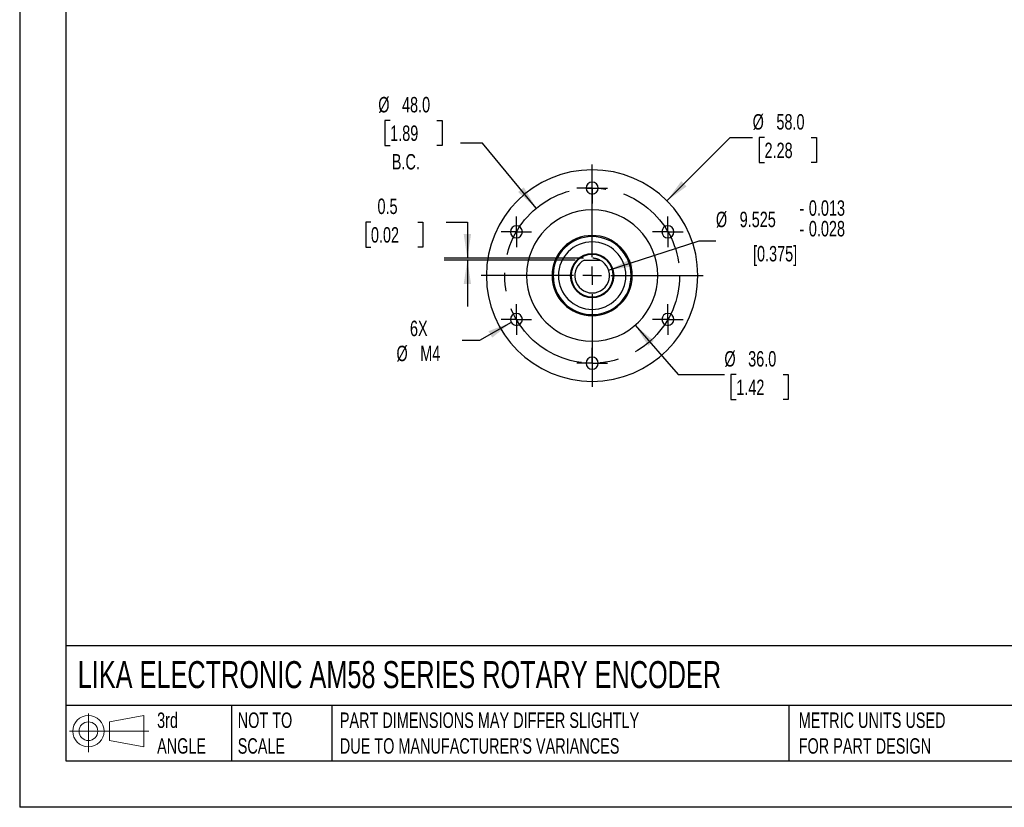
# Model space of a CAD drawing. Header units: millimetres. Extents: x 0 to 559, y 0 to 432.
# Tile 1 of 4: x 0 to 270, y 0 to 216. Entities that reach past the tile are written whole.
import ezdxf

# ---------------------------------------------------------------- set-up
doc = ezdxf.new("R2010")
doc.units = ezdxf.units.MM
doc.header["$LTSCALE"] = 2
doc.linetypes.add('CENTERX2', pattern=[20.32, 12.7, -2.54, 2.54, -2.54])
doc.linetypes.add('HIDDEN', pattern=[1.905, 1.27, -0.635])
for name, color, linetype in [('CENTER', 40, 'CENTERX2'), ('HIDDEN', 102, 'HIDDEN'), ('SLD-DEFPOINTS', 7, 'Continuous')]:
    doc.layers.add(name, color=color, linetype=linetype)
doc.layers.add('DIMENSIONS', color=140, linetype='Continuous', lineweight=25)
doc.layers.add('TEXT', color=140, linetype='Continuous', lineweight=25)
doc.styles.add('SLDTEXTSTYLE0', font='TXT', dxfattribs={"width": 0.7})
doc.dimstyles.new('SLDDIMSTYLE0', dxfattribs={"dimtxt": 4.316016, "dimasz": 6.604, "dimexe": 0, "dimexo": 0.0625, "dimgap": 1.079004, "dimtad": 0, "dimtih": 1, "dimtoh": 1, "dimdec": 1, "dimrnd": 1e-09, "dimzin": 4, "dimdsep": 46, "dimtxsty": 'SLDTEXTSTYLE0', "dimsah": 1, "dimcen": 0, "dimadec": 0, "dimazin": 1, "dimtfac": 1, "dimtdec": 1, "dimtofl": 0, "dimtmove": 0, "dimatfit": 3, "dimfxl": 0, "dimfrac": 2, "dimtolj": 1, "dimtzin": 12, "dimarcsym": 0})
doc.dimstyles.new('SLDDIMSTYLE1', dxfattribs={"dimtxt": 4.316016, "dimasz": 6.604, "dimexe": 0, "dimexo": 0.0625, "dimgap": 1.079004, "dimtad": 0, "dimtih": 1, "dimtoh": 1, "dimdec": 1, "dimrnd": 1e-09, "dimdsep": 46, "dimtxsty": 'SLDTEXTSTYLE0', "dimsah": 1, "dimcen": 0.09, "dimadec": 0, "dimazin": 2, "dimtfac": 1, "dimtdec": 1, "dimtmove": 0, "dimatfit": 0, "dimfxl": 0, "dimfrac": 2, "dimtolj": 1, "dimtzin": 12, "dimarcsym": 0})
doc.dimstyles.new('SLDDIMSTYLE2', dxfattribs={"dimtxt": 4.316016, "dimasz": 6.604, "dimexe": 0, "dimexo": 0.0625, "dimgap": 1.079004, "dimtad": 0, "dimtih": 1, "dimtoh": 1, "dimdec": 1, "dimrnd": 1e-09, "dimzin": 4, "dimdsep": 46, "dimtxsty": 'SLDTEXTSTYLE0', "dimsah": 1, "dimcen": 0, "dimadec": 0, "dimazin": 1, "dimtfac": 1, "dimtdec": 1, "dimtofl": 0, "dimtmove": 0, "dimatfit": 3, "dimfxl": 0, "dimfrac": 2, "dimtolj": 1, "dimtzin": 12, "dimarcsym": 0})
doc.dimstyles.new('SLDDIMSTYLE3', dxfattribs={"dimtxt": 4.316016, "dimasz": 6.604, "dimexe": 0, "dimexo": 0.0625, "dimgap": 1.079004, "dimtad": 0, "dimtih": 1, "dimtoh": 1, "dimdec": 1, "dimrnd": 1e-09, "dimzin": 12, "dimdsep": 46, "dimtxsty": 'SLDTEXTSTYLE0', "dimsah": 1, "dimcen": 0, "dimadec": 0, "dimazin": 3, "dimtfac": 1, "dimtdec": 1, "dimtofl": 0, "dimtmove": 0, "dimatfit": 3, "dimfxl": 0, "dimfrac": 2, "dimtolj": 1, "dimtzin": 12, "dimarcsym": 0})
doc.dimstyles.new('SLDDIMSTYLE4', dxfattribs={"dimtxt": 4.316016, "dimasz": 6.604, "dimexe": 0, "dimexo": 0.0625, "dimgap": 1.079004, "dimtad": 0, "dimtih": 1, "dimtoh": 1, "dimdec": 3, "dimrnd": 1e-09, "dimzin": 12, "dimdsep": 46, "dimtxsty": 'SLDTEXTSTYLE0', "dimsah": 1, "dimcen": 0, "dimadec": 0, "dimazin": 3, "dimtol": 1, "dimtp": -0.013, "dimtm": 0.028, "dimtfac": 1, "dimtdec": 3, "dimtofl": 0, "dimtmove": 0, "dimatfit": 3, "dimfxl": 0, "dimfrac": 2, "dimtolj": 1, "dimarcsym": 0})

# ---------------------------------------------------------------- blocks, each defined once
blk = doc.blocks.new('Block11')
at = {"color": 7, "linetype": 'Continuous', "lineweight": 18}
for p, q in [((5.18, 10.62), (5.18, 0)), ((10.96, 8.33), (20.35, 10.06)), ((10.96, 3.19), (10.96, 8.33)), ((20.35, 10.06), (20.35, 1.46)), ((0, 5.76), (21.75, 5.76)), ((10.96, 3.19), (20.35, 1.46))]:
    blk.add_line(p, q, dxfattribs=at)
for radius in [4.3, 2.57]:
    blk.add_circle((5.18, 5.76), radius, dxfattribs=at)
blk = doc.blocks.new('Block12')
at = {"layer": 'SLD-DEFPOINTS'}
blk.add_blockref('Block11', (0, 0), dxfattribs=at)
blk = doc.blocks.new('_D')
at = {"layer": 'DIMENSIONS'}
for p, q in [((101.64, 188.31), (100.19, 188.31)), ((100.19, 188.31), (100.19, 181.45)), ((114.46, 188.31), (115.91, 188.31)), ((115.91, 188.31), (115.91, 181.45)), ((100.19, 181.45), (101.64, 181.45)), ((115.91, 181.45), (114.46, 181.45)), ((126.95, 182.04), (120.9, 182.04)), ((141.73, 164.23), (126.95, 182.04))]:
    blk.add_line(p, q, dxfattribs=at)
blk.add_solid([(141.73, 164.23), (138.3, 169.96), (136.73, 168.66)], dxfattribs=at)
at = {"layer": 'DIMENSIONS', "char_height": 4.233, "attachment_point": 1, "style": 'SLDTEXTSTYLE0'}
for s, insert in [('%%c', (98.38, 194.73)), ('48.0', (104.89, 194.73)), ('1.89', (101.64, 186.91)), ('B.C.', (102.09, 179.08))]:
    blk.add_mtext(s, dxfattribs=dict(at, insert=insert))
blk = doc.blocks.new('_D_1')
at = {"layer": 'DIMENSIONS'}
for p, q in [((96.36, 160.45), (94.92, 160.45)), ((94.92, 160.45), (94.92, 153.59)), ((109.19, 160.45), (110.64, 160.45)), ((110.64, 160.45), (110.64, 153.59)), ((116.97, 160.45), (122.82, 160.45)), ((122.82, 160.45), (122.82, 150.51)), ((94.92, 153.59), (96.36, 153.59)), ((110.64, 153.59), (109.19, 153.59)), ((154.7, 150.51), (116.47, 150.51)), ((152.39, 150.02), (116.47, 150.02)), ((122.82, 150.02), (122.82, 137.32))]:
    blk.add_line(p, q, dxfattribs=at)
for points in [[(122.82, 150.51), (123.84, 157.12), (121.81, 157.12)], [(122.82, 150.02), (121.81, 143.41), (123.84, 143.41)]]:
    blk.add_solid(points, dxfattribs=at)
at = {"layer": 'DIMENSIONS', "char_height": 4.233, "attachment_point": 1, "style": 'SLDTEXTSTYLE0'}
for s, insert in [('0.5', (98.16, 166.87)), ('0.02', (96.36, 159.04))]:
    blk.add_mtext(s, dxfattribs=dict(at, insert=insert))
blk = doc.blocks.new('_D_2')
at = {"layer": 'DIMENSIONS'}
for p, q in [((177.56, 166.26), (194.9, 183.6)), ((194.9, 183.6), (201.08, 183.6)), ((204.34, 183.6), (202.89, 183.6)), ((202.89, 183.6), (202.89, 176.74)), ((217.17, 183.6), (218.61, 183.6)), ((218.61, 183.6), (218.61, 176.74)), ((202.89, 176.74), (204.34, 176.74)), ((218.61, 176.74), (217.17, 176.74))]:
    blk.add_line(p, q, dxfattribs=at)
blk.add_solid([(177.56, 166.26), (182.95, 170.21), (181.51, 171.65)], dxfattribs=at)
at = {"layer": 'DIMENSIONS', "char_height": 4.233, "attachment_point": 1, "style": 'SLDTEXTSTYLE0'}
for s, insert in [('%%c', (201.08, 190.02)), ('58.0', (207.6, 190.02)), ('2.28', (204.34, 182.2))]:
    blk.add_mtext(s, dxfattribs=dict(at, insert=insert))
blk = doc.blocks.new('_D_3')
at = {"layer": 'DIMENSIONS'}
for p, q in [((168.86, 132.17), (180.63, 118.64)), ((180.63, 118.64), (193.33, 118.64)), ((196.59, 118.64), (195.14, 118.64)), ((195.14, 118.64), (195.14, 111.78)), ((209.42, 118.64), (210.87, 118.64)), ((210.87, 118.64), (210.87, 111.78)), ((195.14, 111.78), (196.59, 111.78)), ((210.87, 111.78), (209.42, 111.78))]:
    blk.add_line(p, q, dxfattribs=at)
blk.add_solid([(168.86, 132.17), (172.43, 126.52), (173.96, 127.86)], dxfattribs=at)
at = {"layer": 'DIMENSIONS', "char_height": 4.233, "attachment_point": 1, "style": 'SLDTEXTSTYLE0'}
for s, insert in [('%%c', (193.33, 125.06)), ('36.0', (199.85, 125.06)), ('1.42', (196.59, 117.23))]:
    blk.add_mtext(s, dxfattribs=dict(at, insert=insert))
blk = doc.blocks.new('_D_4')
at = {"layer": 'DIMENSIONS'}
for p, q in [((134.84, 132.93), (126.19, 127.94)), ((126.19, 127.94), (121.41, 127.94))]:
    blk.add_line(p, q, dxfattribs=at)
blk.add_solid([(134.84, 132.93), (128.61, 130.51), (129.63, 128.75)], dxfattribs=at)
at = {"layer": 'DIMENSIONS', "char_height": 4.233, "attachment_point": 1, "style": 'SLDTEXTSTYLE0'}
for s, insert in [('6X', (107.07, 133.4)), ('%%c', (103.37, 126.54)), ('M4', (109.88, 126.54))]:
    blk.add_mtext(s, dxfattribs=dict(at, insert=insert))
blk = doc.blocks.new('_D_5')
at = {"layer": 'DIMENSIONS'}
for p, q in [((161.58, 147.22), (186.44, 155.27)), ((186.44, 155.27), (191, 155.27))]:
    blk.add_line(p, q, dxfattribs=at)
blk.add_solid([(161.58, 147.22), (168.18, 148.29), (167.55, 150.22)], dxfattribs=at)
at = {"layer": 'DIMENSIONS', "attachment_point": 1, "style": 'SLDTEXTSTYLE0'}
for s, insert, char_height in [('0.013', (216.5, 166.39), 4.233), ('%%c', (191, 163.27), 4.233), ('9.525', (197.52, 163.27), 4.233), ('-', (213.93, 166.39), 4.23), ('0.028', (216.5, 160.74), 4.233), ('-', (213.93, 160.74), 4.23), ('[0.375]', (201.18, 153.88), 4.233)]:
    blk.add_mtext(s, dxfattribs=dict(at, insert=insert, char_height=char_height))
blk = doc.blocks.new('SW_CENTERMARKSYMBOL_0')
at = {"layer": 'CENTER', "color": 0}
for p, q in [((0, 5.08), (0, 31.54)), ((-5.08, 0), (-31.54, 0)), ((0, 0), (-2.54, 0)), ((0, 0), (0, 2.54)), ((0, 0), (0, -2.54)), ((0, 0), (2.54, 0)), ((5.08, 0), (31.54, 0)), ((0, -5.08), (0, -31.54))]:
    blk.add_line(p, q, dxfattribs=at)
blk = doc.blocks.new('SW_CENTERMARKSYMBOL_1')
at = {"layer": 'CENTER', "color": 0}
for p, q in [((0, 2.54), (0, 4.19)), ((-2.54, 0), (-4.19, 0)), ((0, 0), (-2.54, 0)), ((0, 0), (0, 2.54)), ((0, 0), (0, -2.54)), ((0, 0), (2.54, 0)), ((2.54, 0), (4.19, 0)), ((0, -2.54), (0, -4.19))]:
    blk.add_line(p, q, dxfattribs=at)
blk = doc.blocks.new('SW_CENTERMARKSYMBOL_2')
at = {"layer": 'CENTER', "color": 0}
for p, q in [((0, 2.54), (0, 4.19)), ((-2.54, 0), (-4.19, 0)), ((0, 0), (-2.54, 0)), ((0, 0), (0, 2.54)), ((0, 0), (0, -2.54)), ((0, 0), (2.54, 0)), ((2.54, 0), (4.19, 0)), ((0, -2.54), (0, -4.19))]:
    blk.add_line(p, q, dxfattribs=at)
blk = doc.blocks.new('SW_CENTERMARKSYMBOL_3')
at = {"layer": 'CENTER', "color": 0}
for p, q in [((0, 2.54), (0, 4.19)), ((-2.54, 0), (-4.19, 0)), ((0, 0), (-2.54, 0)), ((0, 0), (0, 2.54)), ((0, 0), (0, -2.54)), ((0, 0), (2.54, 0)), ((2.54, 0), (4.19, 0)), ((0, -2.54), (0, -4.19))]:
    blk.add_line(p, q, dxfattribs=at)
blk = doc.blocks.new('SW_CENTERMARKSYMBOL_4')
at = {"layer": 'CENTER', "color": 0}
for p, q in [((0, 2.54), (0, 4.19)), ((-2.54, 0), (-4.19, 0)), ((0, 0), (-2.54, 0)), ((0, 0), (0, 2.54)), ((0, 0), (0, -2.54)), ((0, 0), (2.54, 0)), ((2.54, 0), (4.19, 0)), ((0, -2.54), (0, -4.19))]:
    blk.add_line(p, q, dxfattribs=at)
blk = doc.blocks.new('SW_CENTERMARKSYMBOL_5')
at = {"layer": 'CENTER', "color": 0}
for p, q in [((0, 2.54), (0, 4.19)), ((-2.54, 0), (-4.19, 0)), ((0, 0), (-2.54, 0)), ((0, 0), (0, 2.54)), ((0, 0), (0, -2.54)), ((0, 0), (2.54, 0)), ((2.54, 0), (4.19, 0)), ((0, -2.54), (0, -4.19))]:
    blk.add_line(p, q, dxfattribs=at)
blk = doc.blocks.new('SW_CENTERMARKSYMBOL_6')
at = {"layer": 'CENTER', "color": 0}
for p, q in [((0, 2.54), (0, 4.19)), ((-2.54, 0), (-4.19, 0)), ((0, 0), (-2.54, 0)), ((0, 0), (0, 2.54)), ((0, 0), (0, -2.54)), ((0, 0), (2.54, 0)), ((2.54, 0), (4.19, 0)), ((0, -2.54), (0, -4.19))]:
    blk.add_line(p, q, dxfattribs=at)

msp = doc.modelspace()

# ---------------------------------------------------------------- linework, layer by layer
at = {"color": 7, "linetype": 'Continuous'}
for p in [(0.0049, 431.8053), (558.8049, 0.0053)]:
    msp.add_line(p, (0.0049, 0.0053), dxfattribs=at)
for p, q in [((156.7515, 169.7551), (155.4021, 169.7551)), ((157.3527, 169.7551), (158.7021, 169.7551)), ((135.6329, 157.7551), (134.6175, 157.7551)), ((136.3916, 157.7551), (137.9175, 157.7551)), ((177.7127, 157.7551), (176.1867, 157.7551)), ((178.4713, 157.7551), (179.4867, 157.7551)), ((154.9278, 150.0176), (159.1764, 150.0176)), ((146.0523, 145.8248), (146.3523, 145.8229)), ((151.2521, 145.7551), (151.0521, 145.7551)), ((162.8521, 145.7551), (163.0521, 145.7551)), ((168.0519, 145.6855), (167.7519, 145.6874)), ((135.6329, 133.7551), (134.6175, 133.7551)), ((136.3916, 133.7551), (137.9175, 133.7551)), ((177.7127, 133.7551), (176.1867, 133.7551)), ((178.4713, 133.7551), (179.4867, 133.7551)), ((156.7515, 121.7551), (155.4021, 121.7551)), ((157.3527, 121.7551), (158.7021, 121.7551))]:
    msp.add_line(p, q)
at = {"flags": 128}
for points in [[(146.3521, 145.7551), (146.3522, 145.7931), (146.3523, 145.8229)], [(167.7521, 145.7551), (167.752, 145.7172), (167.7519, 145.6874)]]:
    msp.add_lwpolyline(points, dxfattribs=at)
for centre, radius, start, end in [((157.0521, 145.7551), 29, 0, 180), ((157.0521, 169.7551), 1.65, 0, 180), ((157.0521, 169.7551), 1.65, 180, 0), ((157.0521, 145.7551), 18, 0, 180), ((136.2675, 157.7551), 1.65, 0, 180), ((177.8367, 157.7551), 1.65, 0, 180), ((136.2675, 157.7551), 1.65, 180, 0), ((157.0521, 145.7551), 11, 0, 180), ((177.8367, 157.7551), 1.65, 180, 0), ((157.0521, 145.7551), 10.7, 0.000002, 179.637173), ((157.0521, 145.7551), 9.25, 0, 180), ((157.0521, 145.7551), 6, 0, 180), ((157.0521, 145.7551), 5.8, 0, 180), ((157.0521, 145.7551), 4.7625, 116.489884, 63.510116), ((157.0521, 145.7551), 29, 180, 0), ((157.0521, 145.7551), 18, 180, 0), ((157.0521, 145.7551), 11, 180, 0), ((157.0521, 145.7551), 10.7, 180.000002, 359.637173), ((157.0521, 145.7551), 9.25, 180, 0), ((157.0521, 145.7551), 6, 180, 0), ((157.0521, 145.7551), 5.8, 180, 0), ((136.2675, 133.7551), 1.65, 0, 180), ((177.8367, 133.7551), 1.65, 0, 180), ((136.2675, 133.7551), 1.65, 180, 0), ((177.8367, 133.7551), 1.65, 180, 0), ((157.0521, 121.7551), 1.65, 0, 180), ((157.0521, 121.7551), 1.65, 180, 0)]:
    msp.add_arc(centre, radius, start, end)
at = {"layer": 'CENTER'}
msp.add_circle((157.0521, 145.7551), 24, dxfattribs=at)
at = {"layer": 'HIDDEN'}
msp.add_arc((157.0521, 145.7551), 4.7625, 63.510116, 87.746822, dxfattribs=at)
at = {"layer": 'TEXT'}
for p, q in [((12.7, 419.1), (12.7, 12.7)), ((546.1, 44.2522), (12.7, 44.2522)), ((546.1, 27.94), (12.7, 27.94)), ((58.0895, 27.94), (58.0895, 12.7)), ((85.6748, 27.94), (85.6748, 12.7)), ((210.9684, 27.94), (210.9684, 12.7)), ((12.7, 12.7), (546.1, 12.7))]:
    msp.add_line(p, q, dxfattribs=at)

# ---------------------------------------------------------------- block references
at = {"layer": 'CENTER'}
for name, p in [('SW_CENTERMARKSYMBOL_0', (157.0521, 145.7551)), ('SW_CENTERMARKSYMBOL_1', (157.0521, 169.7551)), ('SW_CENTERMARKSYMBOL_2', (136.2675, 157.7551)), ('SW_CENTERMARKSYMBOL_3', (177.8367, 157.7551)), ('SW_CENTERMARKSYMBOL_5', (136.2675, 133.7551)), ('SW_CENTERMARKSYMBOL_4', (177.8367, 133.7551)), ('SW_CENTERMARKSYMBOL_6', (157.0521, 121.7551))]:
    msp.add_blockref(name, p, dxfattribs=at)
at = {"layer": 'SLD-DEFPOINTS'}
msp.add_blockref('Block12', (13.6759, 15.1077), dxfattribs=at)

# ---------------------------------------------------------------- texts
at = {"layer": 'TEXT', "linetype": 'CENTERX2', "lineweight": 18, "attachment_point": 1, "style": 'SLDTEXTSTYLE0'}
for s, insert, char_height in [('LIKA ELECTRONIC AM58 SERIES ROTARY ENCODER', (15.9315, 40.079), 7.408333), ('3rd^JANGLE', (37.7009, 25.9931), 4.23333), ('NOT TO^JSCALE', (59.8134, 25.9931), 4.233333), ("PART DIMENSIONS MAY DIFFER SLIGHTLY ^JDUE TO MANUFACTURER'S VARIANCES", (87.8251, 25.9931), 4.233333), ('METRIC UNITS USED ^JFOR PART DESIGN', (213.7072, 25.9931), 4.233333)]:
    msp.add_mtext(s, dxfattribs=dict(at, insert=insert, char_height=char_height))

# ---------------------------------------------------------------- dimensions: what is measured, and where the dimension line sits
at = {"layer": 'DIMENSIONS'}
for p1, p2, text, dimstyle, picture, middle in [((172.3745, 127.2829), (141.7297, 164.2274), '<>\\PB.C.', 'SLDDIMSTYLE0', '_D', (108.0493, 184.274)), ((152.5212, 144.2882), (161.5831, 147.222), '<>\\P[0.375]', 'SLDDIMSTYLE4', '_D_5', (211.9564, 157.5012)), ((137.6964, 134.5801), (134.8386, 132.9301), '6X\\P%%cM4', 'SLDDIMSTYLE3', '_D_4', (110.7979, 127.9385))]:
    dim = msp.add_diameter_dim_2p(p1=p1, p2=p2, text=text, dimstyle=dimstyle, dxfattribs=at)
    dim.commit()
    dim.dimension.update_dxf_attribs({"geometry": picture, "text_midpoint": middle, "dimtype": 163})
for p1, p2, picture, middle in [((136.546, 125.249), (177.5582, 166.2612), '_D_2', (210.7526, 183.6011)), ((145.2408, 159.3379), (168.8634, 132.1723), '_D_3', (203.0048, 118.6365))]:
    dim = msp.add_diameter_dim_2p(p1=p1, p2=p2, dimstyle='SLDDIMSTYLE2', dxfattribs=at)
    dim.commit()
    dim.dimension.update_dxf_attribs({"geometry": picture, "text_midpoint": middle, "dimtype": 163})
dim = msp.add_linear_dim(base=(122.8226, 150.0176), p1=(157.2393, 150.5139), p2=(154.9278, 150.0176), angle=90, dimstyle='SLDDIMSTYLE1', dxfattribs=at)
dim.commit()
dim.dimension.update_dxf_attribs({"geometry": '_D_1', "text_midpoint": (122.8226, 160.4466), "dimtype": 160})

doc.saveas('drawing.dxf')
